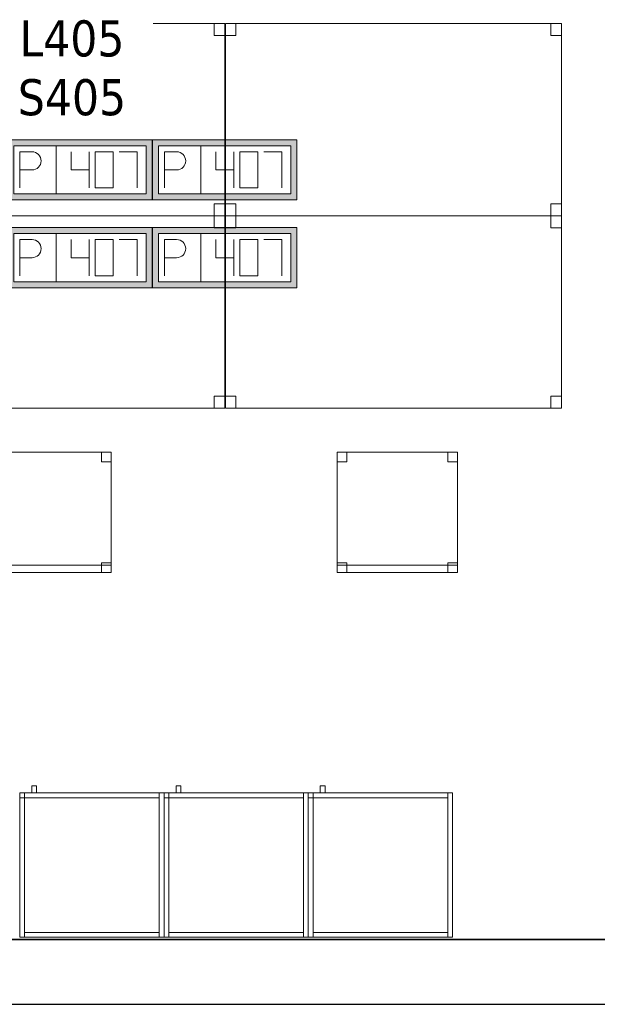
# Model space of a CAD drawing. Header units: metres. Extents: x 397.7 to 427.5, y 12.7 to 28.4.
# Tile 108 of 121: x 418.3 to 420.7, y 12.8 to 16.9. Entities that reach past the tile are written whole.
import ezdxf

# ---------------------------------------------------------------- set-up
doc = ezdxf.new("R2010")
doc.units = ezdxf.units.M
doc.layers.add('01_SUELOS', color=7, linetype='Continuous', lineweight=25, true_color=0x007f00)
for name, color, linetype, lineweight in [('02_MOBILIARIO', 7, 'Continuous', 18), ('A-DETL-____-MBND', 7, 'Continuous', 18), ('A-WALL-____-MCUT', 7, 'Continuous', 25), ('A-WALL-____-OTLN', 7, 'Continuous', 25), ('E-ELEC-FIXT-IDEN', 7, 'Continuous', 30), ('Mobiliario', 7, 'Continuous', 18)]:
    doc.layers.add(name, color=color, linetype=linetype, lineweight=lineweight)
doc.styles.add('Tahoma_3', font='tahoma.ttf', dxfattribs={"height": 0.15})

# ---------------------------------------------------------------- blocks, each defined once
blk = doc.blocks.new('Family - Armai 60x60x60_P4-153705-07_ELEC_P4')
at = {"layer": 'A-DETL-____-MBND', "color": 253, "true_color": 0xaaaaaa}
for p, q in [((0.05, 0.6), (0.05, 0.63)), ((0.05, 0.63), (0.07, 0.63)), ((0.05, 0.6), (0.05, 0.63)), ((0.07, 0.63), (0.05, 0.63)), ((0.07, 0.63), (0.07, 0.6)), ((0.07, 0.6), (0.07, 0.63)), ((0, 0.6), (0.02, 0.6)), ((0.02, 0.6), (0, 0.6)), ((0, 0), (0, 0.6)), ((0, 0.6), (0, 0)), ((0, 0.6), (0.6, 0.6)), ((0.6, 0.6), (0, 0.6)), ((0, 0), (0, 0.6)), ((0, 0.6), (0, 0)), ((0, 0.6), (0.6, 0.6)), ((0.6, 0.6), (0, 0.6)), ((0, 0), (0, 0.6)), ((0, 0.6), (0, 0)), ((0, 0.58), (0, 0.6)), ((0, 0.6), (0, 0.58)), ((0, 0.6), (0.02, 0.6)), ((0.02, 0.6), (0, 0.6)), ((0.02, 0.58), (0, 0.58)), ((0, 0.58), (0.02, 0.58)), ((0.02, 0.6), (0.02, 0)), ((0.02, 0), (0.02, 0.6)), ((0.02, 0.58), (0.02, 0.6)), ((0.02, 0.6), (0.58, 0.6)), ((0.02, 0.58), (0.02, 0.6)), ((0.58, 0.6), (0.02, 0.6)), ((0.02, 0.6), (0.02, 0.58)), ((0.02, 0.6), (0.02, 0.58)), ((0.58, 0.58), (0.02, 0.58)), ((0.02, 0.58), (0.58, 0.58)), ((0.07, 0.6), (0.05, 0.6)), ((0.05, 0.6), (0.07, 0.6)), ((0.58, 0.6), (0.6, 0.6)), ((0.6, 0.6), (0.58, 0.6)), ((0.58, 0), (0.58, 0.6)), ((0.58, 0.6), (0.58, 0)), ((0.58, 0.6), (0.58, 0.58)), ((0.58, 0.58), (0.58, 0.6)), ((0.6, 0.6), (0.6, 0)), ((0.6, 0), (0.6, 0.6)), ((0.6, 0.6), (0.6, 0)), ((0.6, 0), (0.6, 0.6)), ((0.6, 0.6), (0.6, 0)), ((0.6, 0), (0.6, 0.6)), ((0.02, 0), (0, 0)), ((0.02, 0), (0, 0)), ((0.6, 0), (0, 0)), ((0, 0), (0.6, 0)), ((0.6, 0), (0, 0)), ((0, 0), (0.6, 0)), ((0.02, 0), (0.02, 0.02)), ((0.02, 0.02), (0.58, 0.02)), ((0.02, 0), (0.02, 0.02)), ((0.58, 0.02), (0.02, 0.02)), ((0.58, 0), (0.02, 0)), ((0.02, 0), (0.58, 0)), ((0.58, 0.02), (0.58, 0)), ((0.58, 0), (0.58, 0.02)), ((0.6, 0), (0.58, 0)), ((0.6, 0), (0.58, 0))]:
    blk.add_line(p, q, dxfattribs=at)
blk = doc.blocks.new('Family - Armai 60x60x60_P4-153755-07_ELEC_P4')
at = {"layer": '02_MOBILIARIO', "color": 253, "true_color": 0xaaaaaa}
for p, q in [((0.02, 0.6), (0, 0.6)), ((0, 0), (0, 0.6)), ((0, 0.6), (0.6, 0.6)), ((0.6, 0.6), (0, 0.6)), ((0, 0), (0, 0.6)), ((0, 0.6), (0, 0)), ((0, 0.6), (0, 0.58)), ((0, 0.6), (0.02, 0.6)), ((0.02, 0.58), (0, 0.58)), ((0.02, 0.6), (0.02, 0)), ((0.02, 0.58), (0.02, 0.6)), ((0.02, 0.6), (0.58, 0.6)), ((0.02, 0.6), (0.02, 0.58)), ((0.58, 0.58), (0.02, 0.58)), ((0.6, 0.6), (0.58, 0.6)), ((0.58, 0), (0.58, 0.6)), ((0.58, 0.58), (0.58, 0.6)), ((0.6, 0.6), (0.6, 0)), ((0.6, 0.6), (0.6, 0)), ((0.6, 0), (0.6, 0.6)), ((0.02, 0), (0, 0)), ((0.6, 0), (0, 0)), ((0, 0), (0.6, 0)), ((0.02, 0), (0.02, 0.02)), ((0.02, 0.02), (0.58, 0.02)), ((0.58, 0), (0.02, 0)), ((0.58, 0), (0.58, 0.02)), ((0.6, 0), (0.58, 0))]:
    blk.add_line(p, q, dxfattribs=at)
at = {"layer": 'Mobiliario', "color": 253, "true_color": 0xaaaaaa}
for p, q in [((0.02, 0.6), (0, 0.6)), ((0, 0.6), (0, 0)), ((0, 0.6), (0, 0.58)), ((0.02, 0.6), (0, 0.6)), ((0, 0.58), (0.02, 0.58)), ((0.02, 0), (0.02, 0.6)), ((0.58, 0.6), (0.02, 0.6)), ((0.02, 0.6), (0.02, 0.58)), ((0.02, 0.58), (0.02, 0.6)), ((0.02, 0.58), (0.58, 0.58)), ((0.6, 0.6), (0.58, 0.6)), ((0.58, 0.6), (0.58, 0)), ((0.58, 0.58), (0.58, 0.6)), ((0.6, 0), (0.6, 0.6)), ((0, 0), (0.02, 0)), ((0.58, 0.02), (0.02, 0.02)), ((0.02, 0.02), (0.02, 0)), ((0.02, 0), (0.58, 0)), ((0.58, 0), (0.58, 0.02)), ((0.58, 0), (0.6, 0))]:
    blk.add_line(p, q, dxfattribs=at)
blk = doc.blocks.new('Family - Armai 60x60x60_P4-153757-07_ELEC_P4')
at = {"layer": 'A-DETL-____-MBND', "color": 253, "true_color": 0xaaaaaa}
for p, q in [((0.05, 0.6), (0.05, 0.63)), ((0.05, 0.63), (0.07, 0.63)), ((0.05, 0.6), (0.05, 0.63)), ((0.07, 0.63), (0.05, 0.63)), ((0.07, 0.63), (0.07, 0.6)), ((0.07, 0.6), (0.07, 0.63)), ((0, 0.6), (0.6, 0.6)), ((0.6, 0.6), (0, 0.6)), ((0, 0), (0, 0.6)), ((0, 0.6), (0, 0)), ((0, 0.58), (0, 0.6)), ((0, 0.6), (0, 0.58)), ((0, 0.6), (0.02, 0.6)), ((0.02, 0.6), (0, 0.6)), ((0, 0.6), (0.6, 0.6)), ((0.6, 0.6), (0, 0.6)), ((0, 0), (0, 0.6)), ((0, 0.6), (0, 0)), ((0, 0.6), (0.02, 0.6)), ((0.02, 0.6), (0, 0.6)), ((0, 0), (0, 0.6)), ((0, 0.6), (0, 0)), ((0.02, 0.58), (0, 0.58)), ((0, 0.58), (0.02, 0.58)), ((0.02, 0.58), (0.02, 0.6)), ((0.02, 0.6), (0.58, 0.6)), ((0.02, 0.58), (0.02, 0.6)), ((0.58, 0.6), (0.02, 0.6)), ((0.02, 0.6), (0.02, 0.58)), ((0.02, 0.6), (0.02, 0.58)), ((0.02, 0.6), (0.02, 0)), ((0.02, 0), (0.02, 0.6)), ((0.58, 0.58), (0.02, 0.58)), ((0.02, 0.58), (0.58, 0.58)), ((0.07, 0.6), (0.05, 0.6)), ((0.05, 0.6), (0.07, 0.6)), ((0.58, 0.6), (0.6, 0.6)), ((0.6, 0.6), (0.58, 0.6)), ((0.58, 0), (0.58, 0.6)), ((0.58, 0.6), (0.58, 0)), ((0.58, 0.6), (0.58, 0.58)), ((0.58, 0.58), (0.58, 0.6)), ((0.6, 0.6), (0.6, 0)), ((0.6, 0), (0.6, 0.6)), ((0.6, 0.6), (0.6, 0)), ((0.6, 0), (0.6, 0.6)), ((0.6, 0.6), (0.6, 0)), ((0.6, 0), (0.6, 0.6)), ((0.6, 0), (0, 0)), ((0, 0), (0.6, 0)), ((0.6, 0), (0, 0)), ((0, 0), (0.6, 0)), ((0.02, 0), (0, 0)), ((0.02, 0), (0, 0)), ((0.02, 0), (0.02, 0.02)), ((0.02, 0.02), (0.58, 0.02)), ((0.02, 0), (0.02, 0.02)), ((0.58, 0.02), (0.02, 0.02)), ((0.58, 0), (0.02, 0)), ((0.02, 0), (0.58, 0)), ((0.58, 0.02), (0.58, 0)), ((0.58, 0), (0.58, 0.02)), ((0.6, 0), (0.58, 0)), ((0.6, 0), (0.58, 0))]:
    blk.add_line(p, q, dxfattribs=at)
blk = doc.blocks.new('Family - Taula 140X80_P4-153824-07_ELEC_P4')
at = {"layer": 'A-DETL-____-MBND', "color": 253, "true_color": 0xaaaaaa}
for p, q in [((0, 0.8001), (1.3973, 0.8001)), ((0, 0), (0, 0.8001)), ((1.3973, 0.8001), (0, 0.8001)), ((0, 0.8001), (0, 0)), ((0, 0.8001), (0.0437, 0.8001)), ((0, 0.7501), (0, 0.8001)), ((0.0437, 0.8001), (0, 0.8001)), ((0, 0.8001), (0, 0.7501)), ((0.0437, 0.8001), (0.0437, 0.7501)), ((0.0437, 0.7501), (0.0437, 0.8001)), ((1.3536, 0.8001), (1.3973, 0.8001)), ((1.3536, 0.7501), (1.3536, 0.8001)), ((1.3973, 0.8001), (1.3536, 0.8001)), ((1.3536, 0.8001), (1.3536, 0.7501)), ((1.3973, 0.8001), (1.3973, 0.7501)), ((1.3973, 0.7501), (1.3973, 0.8001)), ((1.3973, 0.8001), (1.3973, 0)), ((1.3973, 0), (1.3973, 0.8001)), ((0.0437, 0.7501), (0, 0.7501)), ((0, 0.7501), (0.0437, 0.7501)), ((1.3973, 0.7501), (1.3536, 0.7501)), ((1.3536, 0.7501), (1.3973, 0.7501)), ((0, 0.05), (0.0437, 0.05)), ((0, 0), (0, 0.05)), ((0.0437, 0.05), (0, 0.05)), ((0, 0.05), (0, 0)), ((0.0437, 0.05), (0.0437, 0)), ((0.0437, 0), (0.0437, 0.05)), ((1.3536, 0.05), (1.3973, 0.05)), ((1.3536, 0), (1.3536, 0.05)), ((1.3973, 0.05), (1.3536, 0.05)), ((1.3536, 0.05), (1.3536, 0)), ((1.3973, 0.05), (1.3973, 0)), ((1.3973, 0), (1.3973, 0.05)), ((0.0437, 0), (0, 0)), ((0, 0), (0.0437, 0)), ((0, 0), (1.3973, 0)), ((1.3973, 0), (1.3536, 0)), ((1.3536, 0), (1.3973, 0)), ((1.3973, 0), (0, 0))]:
    blk.add_line(p, q, dxfattribs=at)
blk = doc.blocks.new('Family - Taula 140X80_P4-153907-07_ELEC_P4')
at = {"layer": 'A-DETL-____-MBND', "color": 253, "true_color": 0xaaaaaa}
for p, q in [((0, 0), (0, 0.8001)), ((0, 0.8001), (1.3973, 0.8001)), ((1.3973, 0.8001), (0, 0.8001)), ((0, 0.8001), (0, 0)), ((0, 0.7501), (0, 0.8001)), ((0, 0.8001), (0.0437, 0.8001)), ((0.0437, 0.8001), (0, 0.8001)), ((0, 0.8001), (0, 0.7501)), ((0.0437, 0.8001), (0.0437, 0.7501)), ((0.0437, 0.7501), (0.0437, 0.8001)), ((1.3536, 0.7501), (1.3536, 0.8001)), ((1.3536, 0.8001), (1.3973, 0.8001)), ((1.3973, 0.8001), (1.3536, 0.8001)), ((1.3536, 0.8001), (1.3536, 0.7501)), ((1.3973, 0.8001), (1.3973, 0)), ((1.3973, 0), (1.3973, 0.8001)), ((1.3973, 0.8001), (1.3973, 0.7501)), ((1.3973, 0.7501), (1.3973, 0.8001)), ((0.0437, 0.7501), (0, 0.7501)), ((0, 0.7501), (0.0437, 0.7501)), ((1.3973, 0.7501), (1.3536, 0.7501)), ((1.3536, 0.7501), (1.3973, 0.7501)), ((0, 0), (0, 0.05)), ((0, 0.05), (0.0437, 0.05)), ((0.0437, 0.05), (0, 0.05)), ((0, 0.05), (0, 0)), ((0.0437, 0.05), (0.0437, 0)), ((0.0437, 0), (0.0437, 0.05)), ((1.3536, 0), (1.3536, 0.05)), ((1.3536, 0.05), (1.3973, 0.05)), ((1.3973, 0.05), (1.3536, 0.05)), ((1.3536, 0.05), (1.3536, 0)), ((1.3973, 0.05), (1.3973, 0)), ((1.3973, 0), (1.3973, 0.05)), ((0.0437, 0), (0, 0)), ((0, 0), (0.0437, 0)), ((1.3973, 0), (0, 0)), ((0, 0), (1.3973, 0)), ((1.3973, 0), (1.3536, 0)), ((1.3536, 0), (1.3973, 0))]:
    blk.add_line(p, q, dxfattribs=at)
blk = doc.blocks.new('Family - Armai 60x60x60_P4-153929-07_ELEC_P4')
at = {"layer": '02_MOBILIARIO', "color": 253, "true_color": 0xaaaaaa}
for p, q in [((0.02, 0.6), (0, 0.6)), ((0, 0), (0, 0.6)), ((0, 0.6), (0, 0.58)), ((0, 0.6), (0.02, 0.6)), ((0, 0.6), (0.6, 0.6)), ((0.6, 0.6), (0, 0.6)), ((0, 0), (0, 0.6)), ((0, 0.6), (0, 0)), ((0.02, 0.58), (0, 0.58)), ((0.02, 0.58), (0.02, 0.6)), ((0.02, 0.6), (0.58, 0.6)), ((0.02, 0.6), (0.02, 0)), ((0.02, 0.6), (0.02, 0.58)), ((0.58, 0.58), (0.02, 0.58)), ((0.58, 0.58), (0.58, 0.6)), ((0.6, 0.6), (0.58, 0.6)), ((0.58, 0), (0.58, 0.6)), ((0.6, 0.6), (0.6, 0)), ((0.6, 0.6), (0.6, 0)), ((0.6, 0), (0.6, 0.6)), ((0.02, 0), (0, 0)), ((0.6, 0), (0, 0)), ((0, 0), (0.6, 0)), ((0.02, 0), (0.02, 0.02)), ((0.02, 0.02), (0.58, 0.02)), ((0.58, 0), (0.02, 0)), ((0.58, 0), (0.58, 0.02)), ((0.6, 0), (0.58, 0))]:
    blk.add_line(p, q, dxfattribs=at)
at = {"layer": 'Mobiliario', "color": 253, "true_color": 0xaaaaaa}
for p, q in [((0.02, 0.6), (0, 0.6)), ((0, 0.6), (0, 0)), ((0, 0.6), (0, 0.58)), ((0.02, 0.6), (0, 0.6)), ((0, 0.58), (0.02, 0.58)), ((0.58, 0.6), (0.02, 0.6)), ((0.02, 0.6), (0.02, 0.58)), ((0.02, 0), (0.02, 0.6)), ((0.02, 0.58), (0.02, 0.6)), ((0.02, 0.58), (0.58, 0.58)), ((0.58, 0.58), (0.58, 0.6)), ((0.6, 0.6), (0.58, 0.6)), ((0.58, 0.6), (0.58, 0)), ((0.6, 0), (0.6, 0.6)), ((0, 0), (0.02, 0)), ((0.58, 0.02), (0.02, 0.02)), ((0.02, 0.02), (0.02, 0)), ((0.02, 0), (0.58, 0)), ((0.58, 0), (0.58, 0.02)), ((0.58, 0), (0.6, 0))]:
    blk.add_line(p, q, dxfattribs=at)
blk = doc.blocks.new('Family - Armai 60x60x60_P4-153986-07_ELEC_P4')
at = {"layer": 'A-DETL-____-MBND', "color": 253, "true_color": 0xaaaaaa}
for p, q in [((0.05, 0.6), (0.05, 0.63)), ((0.05, 0.63), (0.07, 0.63)), ((0.05, 0.6), (0.05, 0.63)), ((0.07, 0.63), (0.05, 0.63)), ((0.07, 0.63), (0.07, 0.6)), ((0.07, 0.6), (0.07, 0.63)), ((0, 0.6), (0.02, 0.6)), ((0.02, 0.6), (0, 0.6)), ((0, 0), (0, 0.6)), ((0, 0.6), (0, 0)), ((0, 0.6), (0.6, 0.6)), ((0.6, 0.6), (0, 0.6)), ((0, 0), (0, 0.6)), ((0, 0.6), (0, 0)), ((0, 0.58), (0, 0.6)), ((0, 0.6), (0, 0.58)), ((0, 0.6), (0.02, 0.6)), ((0.02, 0.6), (0, 0.6)), ((0, 0.6), (0.6, 0.6)), ((0.6, 0.6), (0, 0.6)), ((0, 0), (0, 0.6)), ((0, 0.6), (0, 0)), ((0.02, 0.58), (0, 0.58)), ((0, 0.58), (0.02, 0.58)), ((0.02, 0.6), (0.02, 0)), ((0.02, 0), (0.02, 0.6)), ((0.02, 0.6), (0.02, 0.58)), ((0.02, 0.6), (0.02, 0.58)), ((0.02, 0.58), (0.02, 0.6)), ((0.02, 0.6), (0.58, 0.6)), ((0.02, 0.58), (0.02, 0.6)), ((0.58, 0.6), (0.02, 0.6)), ((0.58, 0.58), (0.02, 0.58)), ((0.02, 0.58), (0.58, 0.58)), ((0.07, 0.6), (0.05, 0.6)), ((0.05, 0.6), (0.07, 0.6)), ((0.58, 0.6), (0.58, 0.58)), ((0.58, 0.58), (0.58, 0.6)), ((0.58, 0.6), (0.6, 0.6)), ((0.6, 0.6), (0.58, 0.6)), ((0.58, 0), (0.58, 0.6)), ((0.58, 0.6), (0.58, 0)), ((0.6, 0.6), (0.6, 0)), ((0.6, 0), (0.6, 0.6)), ((0.6, 0.6), (0.6, 0)), ((0.6, 0), (0.6, 0.6)), ((0.6, 0.6), (0.6, 0)), ((0.6, 0), (0.6, 0.6)), ((0.02, 0), (0, 0)), ((0.02, 0), (0, 0)), ((0.6, 0), (0, 0)), ((0, 0), (0.6, 0)), ((0.6, 0), (0, 0)), ((0, 0), (0.6, 0)), ((0.02, 0), (0.02, 0.02)), ((0.02, 0.02), (0.58, 0.02)), ((0.02, 0), (0.02, 0.02)), ((0.58, 0.02), (0.02, 0.02)), ((0.58, 0), (0.02, 0)), ((0.02, 0), (0.58, 0)), ((0.58, 0.02), (0.58, 0)), ((0.58, 0), (0.58, 0.02)), ((0.6, 0), (0.58, 0)), ((0.6, 0), (0.58, 0))]:
    blk.add_line(p, q, dxfattribs=at)
blk = doc.blocks.new('Family - Armai 60x60x60_P4-154000-07_ELEC_P4')
at = {"layer": 'A-DETL-____-MBND', "color": 253, "true_color": 0xaaaaaa}
for p, q in [((0.05, 0.6), (0.05, 0.63)), ((0.05, 0.63), (0.07, 0.63)), ((0.05, 0.6), (0.05, 0.63)), ((0.07, 0.63), (0.05, 0.63)), ((0.07, 0.63), (0.07, 0.6)), ((0.07, 0.6), (0.07, 0.63)), ((0, 0.6), (0.02, 0.6)), ((0.02, 0.6), (0, 0.6)), ((0, 0), (0, 0.6)), ((0, 0.6), (0, 0)), ((0, 0.58), (0, 0.6)), ((0, 0.6), (0, 0.58)), ((0, 0.6), (0.02, 0.6)), ((0.02, 0.6), (0, 0.6)), ((0, 0.6), (0.6, 0.6)), ((0.6, 0.6), (0, 0.6)), ((0, 0), (0, 0.6)), ((0, 0.6), (0, 0)), ((0, 0.6), (0.6, 0.6)), ((0.6, 0.6), (0, 0.6)), ((0, 0), (0, 0.6)), ((0, 0.6), (0, 0)), ((0.02, 0.58), (0, 0.58)), ((0, 0.58), (0.02, 0.58)), ((0.02, 0.6), (0.02, 0)), ((0.02, 0), (0.02, 0.6)), ((0.02, 0.6), (0.02, 0.58)), ((0.02, 0.6), (0.02, 0.58)), ((0.02, 0.58), (0.02, 0.6)), ((0.02, 0.6), (0.58, 0.6)), ((0.02, 0.58), (0.02, 0.6)), ((0.58, 0.6), (0.02, 0.6)), ((0.58, 0.58), (0.02, 0.58)), ((0.02, 0.58), (0.58, 0.58)), ((0.07, 0.6), (0.05, 0.6)), ((0.05, 0.6), (0.07, 0.6)), ((0.58, 0.6), (0.6, 0.6)), ((0.6, 0.6), (0.58, 0.6)), ((0.58, 0), (0.58, 0.6)), ((0.58, 0.6), (0.58, 0)), ((0.58, 0.6), (0.58, 0.58)), ((0.58, 0.58), (0.58, 0.6)), ((0.6, 0.6), (0.6, 0)), ((0.6, 0), (0.6, 0.6)), ((0.6, 0.6), (0.6, 0)), ((0.6, 0), (0.6, 0.6)), ((0.6, 0.6), (0.6, 0)), ((0.6, 0), (0.6, 0.6)), ((0.02, 0), (0, 0)), ((0.02, 0), (0, 0)), ((0.6, 0), (0, 0)), ((0, 0), (0.6, 0)), ((0.6, 0), (0, 0)), ((0, 0), (0.6, 0)), ((0.02, 0), (0.02, 0.02)), ((0.02, 0.02), (0.58, 0.02)), ((0.02, 0), (0.02, 0.02)), ((0.58, 0.02), (0.02, 0.02)), ((0.58, 0), (0.02, 0)), ((0.02, 0), (0.58, 0)), ((0.58, 0.02), (0.58, 0)), ((0.58, 0), (0.58, 0.02)), ((0.6, 0), (0.58, 0)), ((0.6, 0), (0.58, 0))]:
    blk.add_line(p, q, dxfattribs=at)
blk = doc.blocks.new('Family - Armai 60x60x60_P4-154108-07_ELEC_P4')
at = {"layer": 'A-DETL-____-MBND', "color": 253, "true_color": 0xaaaaaa}
for p, q in [((0.05, 0.6), (0.05, 0.63)), ((0.05, 0.63), (0.07, 0.63)), ((0.05, 0.6), (0.05, 0.63)), ((0.07, 0.63), (0.05, 0.63)), ((0.07, 0.63), (0.07, 0.6)), ((0.07, 0.6), (0.07, 0.63)), ((0, 0.6), (0.6, 0.6)), ((0.6, 0.6), (0, 0.6)), ((0, 0), (0, 0.6)), ((0, 0.6), (0, 0)), ((0, 0.58), (0, 0.6)), ((0, 0.6), (0, 0.58)), ((0, 0.6), (0.02, 0.6)), ((0.02, 0.6), (0, 0.6)), ((0, 0.6), (0.6, 0.6)), ((0.6, 0.6), (0, 0.6)), ((0, 0), (0, 0.6)), ((0, 0.6), (0, 0)), ((0, 0.6), (0.02, 0.6)), ((0.02, 0.6), (0, 0.6)), ((0, 0), (0, 0.6)), ((0, 0.6), (0, 0)), ((0.02, 0.58), (0, 0.58)), ((0, 0.58), (0.02, 0.58)), ((0.02, 0.58), (0.02, 0.6)), ((0.02, 0.6), (0.58, 0.6)), ((0.02, 0.58), (0.02, 0.6)), ((0.58, 0.6), (0.02, 0.6)), ((0.02, 0.6), (0.02, 0.58)), ((0.02, 0.6), (0.02, 0.58)), ((0.02, 0.6), (0.02, 0)), ((0.02, 0), (0.02, 0.6)), ((0.58, 0.58), (0.02, 0.58)), ((0.02, 0.58), (0.58, 0.58)), ((0.07, 0.6), (0.05, 0.6)), ((0.05, 0.6), (0.07, 0.6)), ((0.58, 0.6), (0.58, 0.58)), ((0.58, 0.58), (0.58, 0.6)), ((0.58, 0.6), (0.6, 0.6)), ((0.6, 0.6), (0.58, 0.6)), ((0.58, 0), (0.58, 0.6)), ((0.58, 0.6), (0.58, 0)), ((0.6, 0.6), (0.6, 0)), ((0.6, 0), (0.6, 0.6)), ((0.6, 0.6), (0.6, 0)), ((0.6, 0), (0.6, 0.6)), ((0.6, 0.6), (0.6, 0)), ((0.6, 0), (0.6, 0.6)), ((0.6, 0), (0, 0)), ((0, 0), (0.6, 0)), ((0.6, 0), (0, 0)), ((0, 0), (0.6, 0)), ((0.02, 0), (0, 0)), ((0.02, 0), (0, 0)), ((0.02, 0), (0.02, 0.02)), ((0.02, 0.02), (0.58, 0.02)), ((0.02, 0), (0.02, 0.02)), ((0.58, 0.02), (0.02, 0.02)), ((0.58, 0), (0.02, 0)), ((0.02, 0), (0.58, 0)), ((0.58, 0.02), (0.58, 0)), ((0.58, 0), (0.58, 0.02)), ((0.6, 0), (0.58, 0)), ((0.6, 0), (0.58, 0))]:
    blk.add_line(p, q, dxfattribs=at)
blk = doc.blocks.new('Family - Mur P4-154190-07_ELEC_P4')
at = {"layer": 'A-WALL-____-MCUT', "color": 253, "true_color": 0xaaaaaa}
for p, q in [((25.4717, 0.27), (0.0535, 0.27)), ((0, 0), (25.4157, 0))]:
    blk.add_line(p, q, dxfattribs=at)
at = {"layer": 'A-WALL-____-OTLN', "color": 253, "true_color": 0xaaaaaa}
for p, q in [((25.4717, 0.27), (0.0535, 0.27)), ((0, 0), (25.4157, 0))]:
    blk.add_line(p, q, dxfattribs=at)
at = {"layer": 'A-WALL-____-OTLN', "color": 253, "lineweight": 18, "true_color": 0xaaaaaa}
blk.add_line((0, 0), (25.4157, 0), dxfattribs=at)
blk = doc.blocks.new('Family - Armai 60x60x60_P4-154207-07_ELEC_P4')
at = {"layer": 'A-DETL-____-MBND', "color": 253, "true_color": 0xaaaaaa}
for p, q in [((0.05, 0.6), (0.05, 0.63)), ((0.05, 0.63), (0.07, 0.63)), ((0.05, 0.6), (0.05, 0.63)), ((0.07, 0.63), (0.05, 0.63)), ((0.07, 0.63), (0.07, 0.6)), ((0.07, 0.6), (0.07, 0.63)), ((0, 0.6), (0.6, 0.6)), ((0.6, 0.6), (0, 0.6)), ((0, 0), (0, 0.6)), ((0, 0.6), (0, 0)), ((0, 0.6), (0.02, 0.6)), ((0.02, 0.6), (0, 0.6)), ((0, 0), (0, 0.6)), ((0, 0.6), (0, 0)), ((0, 0.6), (0.6, 0.6)), ((0.6, 0.6), (0, 0.6)), ((0, 0), (0, 0.6)), ((0, 0.6), (0, 0)), ((0, 0.58), (0, 0.6)), ((0, 0.6), (0, 0.58)), ((0, 0.6), (0.02, 0.6)), ((0.02, 0.6), (0, 0.6)), ((0.02, 0.58), (0, 0.58)), ((0, 0.58), (0.02, 0.58)), ((0.02, 0.6), (0.02, 0)), ((0.02, 0), (0.02, 0.6)), ((0.02, 0.58), (0.02, 0.6)), ((0.02, 0.6), (0.58, 0.6)), ((0.02, 0.58), (0.02, 0.6)), ((0.58, 0.6), (0.02, 0.6)), ((0.02, 0.6), (0.02, 0.58)), ((0.02, 0.6), (0.02, 0.58)), ((0.58, 0.58), (0.02, 0.58)), ((0.02, 0.58), (0.58, 0.58)), ((0.07, 0.6), (0.05, 0.6)), ((0.05, 0.6), (0.07, 0.6)), ((0.58, 0.6), (0.58, 0.58)), ((0.58, 0.58), (0.58, 0.6)), ((0.58, 0.6), (0.6, 0.6)), ((0.6, 0.6), (0.58, 0.6)), ((0.58, 0), (0.58, 0.6)), ((0.58, 0.6), (0.58, 0)), ((0.6, 0.6), (0.6, 0)), ((0.6, 0), (0.6, 0.6)), ((0.6, 0.6), (0.6, 0)), ((0.6, 0), (0.6, 0.6)), ((0.6, 0.6), (0.6, 0)), ((0.6, 0), (0.6, 0.6)), ((0.6, 0), (0, 0)), ((0, 0), (0.6, 0)), ((0.02, 0), (0, 0)), ((0.02, 0), (0, 0)), ((0.6, 0), (0, 0)), ((0, 0), (0.6, 0)), ((0.02, 0), (0.02, 0.02)), ((0.02, 0.02), (0.58, 0.02)), ((0.02, 0), (0.02, 0.02)), ((0.58, 0.02), (0.02, 0.02)), ((0.58, 0), (0.02, 0)), ((0.02, 0), (0.58, 0)), ((0.58, 0.02), (0.58, 0)), ((0.58, 0), (0.58, 0.02)), ((0.6, 0), (0.58, 0)), ((0.6, 0), (0.58, 0))]:
    blk.add_line(p, q, dxfattribs=at)
blk = doc.blocks.new('Family - Cadira d_Oficina_P4-154272-07_ELEC_P4')
at = {"layer": 'A-DETL-____-MBND', "color": 253, "true_color": 0xaaaaaa}
for p, q in [((0, 0.5), (0.5, 0.5)), ((0, 0), (0, 0.5)), ((0.5, 0.5), (0, 0.5)), ((0, 0.5), (0, 0)), ((0, 0.46), (0, 0.5)), ((0, 0.5), (0.04, 0.5)), ((0.04, 0.5), (0, 0.5)), ((0, 0.5), (0, 0.46)), ((0.04, 0.5), (0.04, 0.46)), ((0.04, 0.46), (0.04, 0.5)), ((0.46, 0.46), (0.46, 0.5)), ((0.46, 0.5), (0.5, 0.5)), ((0.5, 0.5), (0.46, 0.5)), ((0.46, 0.5), (0.46, 0.46)), ((0.5, 0.5), (0.5, 0)), ((0.5, 0), (0.5, 0.5)), ((0.5, 0.5), (0.5, 0.46)), ((0.5, 0.46), (0.5, 0.5)), ((0.04, 0.46), (0, 0.46)), ((0, 0.46), (0.04, 0.46)), ((0.5, 0.46), (0.46, 0.46)), ((0.46, 0.46), (0.5, 0.46)), ((0, 0), (0, 0.04)), ((0, 0.04), (0.04, 0.04)), ((0.04, 0.04), (0, 0.04)), ((0, 0.04), (0, 0)), ((0, 0), (0, 0.03)), ((0, 0.03), (0.5, 0.03)), ((0.5, 0.03), (0, 0.03)), ((0, 0.03), (0, 0)), ((0, 0), (0.5, 0)), ((0.04, 0), (0, 0)), ((0, 0), (0.04, 0)), ((0.5, 0), (0, 0)), ((0.04, 0.04), (0.04, 0)), ((0.04, 0), (0.04, 0.04)), ((0.46, 0), (0.46, 0.04)), ((0.46, 0.04), (0.5, 0.04)), ((0.5, 0.04), (0.46, 0.04)), ((0.46, 0.04), (0.46, 0)), ((0.5, 0), (0.46, 0)), ((0.5, 0.04), (0.5, 0)), ((0.5, 0), (0.5, 0.04)), ((0.5, 0.03), (0.5, 0)), ((0.5, 0), (0.5, 0.03)), ((0.5, 0), (0, 0)), ((0, 0), (0.5, 0)), ((0.46, 0), (0.5, 0))]:
    blk.add_line(p, q, dxfattribs=at)
blk = doc.blocks.new('Family - Taula 140X80_P4-154336-07_ELEC_P4')
at = {"layer": 'A-DETL-____-MBND', "color": 253, "true_color": 0xaaaaaa}
for p, q in [((0, 0.8001), (0.0437, 0.8001)), ((0, 0.7501), (0, 0.8001)), ((0.0437, 0.8001), (0, 0.8001)), ((0, 0.8001), (0, 0.7501)), ((0, 0.8001), (1.3973, 0.8001)), ((0, 0), (0, 0.8001)), ((1.3973, 0.8001), (0, 0.8001)), ((0, 0.8001), (0, 0)), ((0.0437, 0.8001), (0.0437, 0.7501)), ((0.0437, 0.7501), (0.0437, 0.8001)), ((1.3536, 0.8001), (1.3973, 0.8001)), ((1.3536, 0.7501), (1.3536, 0.8001)), ((1.3973, 0.8001), (1.3536, 0.8001)), ((1.3536, 0.8001), (1.3536, 0.7501)), ((1.3973, 0.8001), (1.3973, 0)), ((1.3973, 0), (1.3973, 0.8001)), ((1.3973, 0.8001), (1.3973, 0.7501)), ((1.3973, 0.7501), (1.3973, 0.8001)), ((0.0437, 0.7501), (0, 0.7501)), ((0, 0.7501), (0.0437, 0.7501)), ((1.3973, 0.7501), (1.3536, 0.7501)), ((1.3536, 0.7501), (1.3973, 0.7501)), ((0, 0.05), (0.0437, 0.05)), ((0, 0), (0, 0.05)), ((0.0437, 0.05), (0, 0.05)), ((0, 0.05), (0, 0)), ((0.0437, 0.05), (0.0437, 0)), ((0.0437, 0), (0.0437, 0.05)), ((1.3536, 0.05), (1.3973, 0.05)), ((1.3536, 0), (1.3536, 0.05)), ((1.3973, 0.05), (1.3536, 0.05)), ((1.3536, 0.05), (1.3536, 0)), ((1.3973, 0.05), (1.3973, 0)), ((1.3973, 0), (1.3973, 0.05)), ((0.0437, 0), (0, 0)), ((0, 0), (0.0437, 0)), ((0, 0), (1.3973, 0)), ((1.3973, 0), (1.3536, 0)), ((1.3536, 0), (1.3973, 0)), ((1.3973, 0), (0, 0))]:
    blk.add_line(p, q, dxfattribs=at)
blk = doc.blocks.new('Family - Cadira d_Oficina_P4-154389-07_ELEC_P4')
at = {"layer": 'A-DETL-____-MBND', "color": 253, "true_color": 0xaaaaaa}
for p, q in [((0, 0.46), (0, 0.5)), ((0, 0.5), (0.04, 0.5)), ((0.04, 0.5), (0, 0.5)), ((0, 0.5), (0, 0.46)), ((0, 0.5), (0.5, 0.5)), ((0, 0), (0, 0.5)), ((0.5, 0.5), (0, 0.5)), ((0, 0.5), (0, 0)), ((0.04, 0.5), (0.04, 0.46)), ((0.04, 0.46), (0.04, 0.5)), ((0.46, 0.46), (0.46, 0.5)), ((0.46, 0.5), (0.5, 0.5)), ((0.5, 0.5), (0.46, 0.5)), ((0.46, 0.5), (0.46, 0.46)), ((0.5, 0.5), (0.5, 0)), ((0.5, 0), (0.5, 0.5)), ((0.5, 0.5), (0.5, 0.46)), ((0.5, 0.46), (0.5, 0.5)), ((0.04, 0.46), (0, 0.46)), ((0, 0.46), (0.04, 0.46)), ((0.5, 0.46), (0.46, 0.46)), ((0.46, 0.46), (0.5, 0.46)), ((0, 0), (0, 0.04)), ((0, 0.04), (0.04, 0.04)), ((0.04, 0.04), (0, 0.04)), ((0, 0.04), (0, 0)), ((0, 0), (0, 0.03)), ((0, 0.03), (0.5, 0.03)), ((0.5, 0.03), (0, 0.03)), ((0, 0.03), (0, 0)), ((0.04, 0), (0, 0)), ((0, 0), (0.04, 0)), ((0.5, 0), (0, 0)), ((0, 0), (0.5, 0)), ((0.04, 0.04), (0.04, 0)), ((0.04, 0), (0.04, 0.04)), ((0.46, 0), (0.46, 0.04)), ((0.46, 0.04), (0.5, 0.04)), ((0.5, 0.04), (0.46, 0.04)), ((0.46, 0.04), (0.46, 0)), ((0.5, 0), (0.46, 0)), ((0.5, 0.04), (0.5, 0)), ((0.5, 0), (0.5, 0.04)), ((0.5, 0.03), (0.5, 0)), ((0.5, 0), (0.5, 0.03)), ((0, 0), (0.5, 0)), ((0.5, 0), (0, 0)), ((0.46, 0), (0.5, 0))]:
    blk.add_line(p, q, dxfattribs=at)
blk = doc.blocks.new('Family - Armai 60x60x60_P4-154412-07_ELEC_P4')
at = {"layer": '02_MOBILIARIO', "color": 253, "true_color": 0xaaaaaa}
for p, q in [((0, 0.6), (0.6, 0.6)), ((0.6, 0.6), (0, 0.6)), ((0, 0), (0, 0.6)), ((0, 0.6), (0, 0)), ((0, 0.6), (0, 0.58)), ((0, 0.6), (0.02, 0.6)), ((0.02, 0.6), (0, 0.6)), ((0, 0), (0, 0.6)), ((0.02, 0.58), (0, 0.58)), ((0.02, 0.58), (0.02, 0.6)), ((0.02, 0.6), (0.58, 0.6)), ((0.02, 0.6), (0.02, 0.58)), ((0.02, 0.6), (0.02, 0)), ((0.58, 0.58), (0.02, 0.58)), ((0.58, 0.58), (0.58, 0.6)), ((0.6, 0.6), (0.58, 0.6)), ((0.58, 0), (0.58, 0.6)), ((0.6, 0.6), (0.6, 0)), ((0.6, 0), (0.6, 0.6)), ((0.6, 0.6), (0.6, 0)), ((0.6, 0), (0, 0)), ((0, 0), (0.6, 0)), ((0.02, 0), (0, 0)), ((0.02, 0), (0.02, 0.02)), ((0.02, 0.02), (0.58, 0.02)), ((0.58, 0), (0.02, 0)), ((0.58, 0), (0.58, 0.02)), ((0.6, 0), (0.58, 0))]:
    blk.add_line(p, q, dxfattribs=at)
at = {"layer": 'Mobiliario', "color": 253, "true_color": 0xaaaaaa}
for p, q in [((0, 0.6), (0, 0.58)), ((0.02, 0.6), (0, 0.6)), ((0.02, 0.6), (0, 0.6)), ((0, 0.6), (0, 0)), ((0, 0.58), (0.02, 0.58)), ((0.58, 0.6), (0.02, 0.6)), ((0.02, 0.6), (0.02, 0.58)), ((0.02, 0.58), (0.02, 0.6)), ((0.02, 0), (0.02, 0.6)), ((0.02, 0.58), (0.58, 0.58)), ((0.58, 0.58), (0.58, 0.6)), ((0.6, 0.6), (0.58, 0.6)), ((0.58, 0.6), (0.58, 0)), ((0.6, 0), (0.6, 0.6)), ((0, 0), (0.02, 0)), ((0.58, 0.02), (0.02, 0.02)), ((0.02, 0.02), (0.02, 0)), ((0.02, 0), (0.58, 0)), ((0.58, 0), (0.58, 0.02)), ((0.58, 0), (0.6, 0))]:
    blk.add_line(p, q, dxfattribs=at)
blk = doc.blocks.new('Family - Taula 140X80_P4-154480-07_ELEC_P4')
at = {"layer": 'A-DETL-____-MBND', "color": 253, "true_color": 0xaaaaaa}
for p, q in [((0, 0.7501), (0, 0.8001)), ((0, 0.8001), (0.0437, 0.8001)), ((0.0437, 0.8001), (0, 0.8001)), ((0, 0.8001), (0, 0.7501)), ((0, 0), (0, 0.8001)), ((0, 0.8001), (1.3973, 0.8001)), ((1.3973, 0.8001), (0, 0.8001)), ((0, 0.8001), (0, 0)), ((0.0437, 0.8001), (0.0437, 0.7501)), ((0.0437, 0.7501), (0.0437, 0.8001)), ((1.3536, 0.7501), (1.3536, 0.8001)), ((1.3536, 0.8001), (1.3973, 0.8001)), ((1.3973, 0.8001), (1.3536, 0.8001)), ((1.3536, 0.8001), (1.3536, 0.7501)), ((1.3973, 0.8001), (1.3973, 0)), ((1.3973, 0), (1.3973, 0.8001)), ((1.3973, 0.8001), (1.3973, 0.7501)), ((1.3973, 0.7501), (1.3973, 0.8001)), ((0.0437, 0.7501), (0, 0.7501)), ((0, 0.7501), (0.0437, 0.7501)), ((1.3973, 0.7501), (1.3536, 0.7501)), ((1.3536, 0.7501), (1.3973, 0.7501)), ((0, 0), (0, 0.05)), ((0, 0.05), (0.0437, 0.05)), ((0.0437, 0.05), (0, 0.05)), ((0, 0.05), (0, 0)), ((0.0437, 0.05), (0.0437, 0)), ((0.0437, 0), (0.0437, 0.05)), ((1.3536, 0), (1.3536, 0.05)), ((1.3536, 0.05), (1.3973, 0.05)), ((1.3973, 0.05), (1.3536, 0.05)), ((1.3536, 0.05), (1.3536, 0)), ((1.3973, 0.05), (1.3973, 0)), ((1.3973, 0), (1.3973, 0.05)), ((1.3973, 0), (0, 0)), ((0, 0), (1.3973, 0)), ((0.0437, 0), (0, 0)), ((0, 0), (0.0437, 0)), ((1.3973, 0), (1.3536, 0)), ((1.3536, 0), (1.3973, 0))]:
    blk.add_line(p, q, dxfattribs=at)
blk = doc.blocks.new('Family - LONDR55-XX_ZZ-ARQ-CAA-M3D-Londres55-154484-07_ELEC_P4')
at = {"layer": '01_SUELOS', "color": 9, "true_color": 0xaad4aa}
for p, q in [((0, 0), (25.4182, 0)), ((25.4182, 0), (0, 0))]:
    blk.add_line(p, q, dxfattribs=at)
blk = doc.blocks.new('LONDR55-XX_ZZ-ARQ-CAA-M3D-Londres55_ifc-1-07_ELEC_P4')
at = {"layer": '01_SUELOS', "color": 253, "lineweight": 18, "true_color": 0xaaaaaa}
blk.add_blockref('Family - LONDR55-XX_ZZ-ARQ-CAA-M3D-Londres55-154484-07_ELEC_P4', (398.2952, 13.1106), dxfattribs=at)
at = {"layer": '02_MOBILIARIO', "color": 253, "lineweight": 18, "true_color": 0xaaaaaa}
for name, p in [('Family - Taula 140X80_P4-154336-07_ELEC_P4', (417.7705, 16.1195)), ('Family - Taula 140X80_P4-153824-07_ELEC_P4', (419.1705, 16.1195)), ('Family - Taula 140X80_P4-153907-07_ELEC_P4', (417.7705, 15.3195)), ('Family - Taula 140X80_P4-154480-07_ELEC_P4', (419.1705, 15.3195)), ('Family - Cadira d_Oficina_P4-154272-07_ELEC_P4', (418.1952, 14.6372)), ('Family - Cadira d_Oficina_P4-154389-07_ELEC_P4', (419.6352, 14.6372)), ('Family - Armai 60x60x60_P4-153757-07_ELEC_P4', (418.3153, 13.1195)), ('Family - Armai 60x60x60_P4-154207-07_ELEC_P4', (418.3153, 13.1195)), ('Family - Armai 60x60x60_P4-154412-07_ELEC_P4', (418.3153, 13.1195)), ('Family - Armai 60x60x60_P4-153705-07_ELEC_P4', (418.9153, 13.1195)), ('Family - Armai 60x60x60_P4-154108-07_ELEC_P4', (418.9153, 13.1195)), ('Family - Armai 60x60x60_P4-153755-07_ELEC_P4', (418.9153, 13.1195)), ('Family - Armai 60x60x60_P4-153986-07_ELEC_P4', (419.5153, 13.1195)), ('Family - Armai 60x60x60_P4-154000-07_ELEC_P4', (419.5153, 13.1195)), ('Family - Armai 60x60x60_P4-153929-07_ELEC_P4', (419.5153, 13.1195))]:
    blk.add_blockref(name, p, dxfattribs=at)
at = {"layer": 'A-WALL-____-OTLN', "color": 253, "lineweight": 18, "true_color": 0xaaaaaa}
blk.add_blockref('Family - Mur P4-154190-07_ELEC_P4', (398.2417, 12.8406), dxfattribs=at)
blk = doc.blocks.new('ZYR_05_02_05 PT 4COL Terra - 07 PT Terra _4SC-2SAI-2VD_-903864-07_ELEC_P4')
at = {"layer": 'A-DETL-____-MBND', "true_color": 0x3c0aff}
h = blk.add_hatch(color=180, dxfattribs=at)
h.paths.add_polyline_path([(-0.19, -0.125), (0.41, -0.125), (0.41, 0.125), (-0.19, 0.125)])
h.paths.add_polyline_path([(-0.165, -0.1), (-0.165, 0.1), (0.385, 0.1), (0.385, -0.1)])
at = {"layer": 'A-DETL-____-MBND', "color": 180, "true_color": 0x3c0aff}
for p, q in [((0.41, 0.125), (-0.19, 0.125)), ((-0.19, 0.125), (-0.19, -0.125)), ((-0.19, 0.125), (0.41, 0.125)), ((-0.19, 0.125), (-0.19, -0.125)), ((0.41, -0.125), (0.41, 0.125)), ((0.41, 0.125), (0.41, -0.125)), ((-0.165, -0.1), (-0.165, 0.1)), ((-0.165, 0.1), (0.385, 0.1)), ((-0.165, 0.1), (0.385, 0.1)), ((-0.165, -0.1), (-0.165, 0.1)), ((0.01, 0.1), (0.01, -0.1)), ((0.385, 0.1), (0.385, -0.1)), ((0.385, 0.1), (0.385, -0.1)), ((-0.14, 0.075), (-0.09, 0.0754)), ((-0.14, 0.075), (-0.14, -0.075)), ((0.0725, 0.075), (0.0725, 0)), ((0.1475, 0.075), (0.1475, -0.075)), ((0.2475, 0.075), (0.1725, 0.075)), ((0.1725, 0.075), (0.1725, -0.075)), ((0.2475, -0.075), (0.2475, 0.075)), ((0.2725, 0.075), (0.3475, 0.075)), ((0.3475, 0.075), (0.3475, -0.075)), ((-0.14, 0), (-0.09, 0)), ((0.0725, 0), (0.1475, 0)), ((0.1725, -0.075), (0.2475, -0.075)), ((0.385, -0.1), (-0.165, -0.1)), ((0.385, -0.1), (-0.165, -0.1)), ((-0.19, -0.125), (0.41, -0.125)), ((0.41, -0.125), (-0.19, -0.125))]:
    blk.add_line(p, q, dxfattribs=at)
blk.add_arc((-0.09, 0.0377), 0.0377, 270, 90, dxfattribs=at)
blk = doc.blocks.new('ZYR_05_02_05 PT 4COL Terra - 07 PT Terra _4SC-2SAI-2VD_-903865-07_ELEC_P4')
at = {"layer": 'A-DETL-____-MBND', "true_color": 0x3c0aff}
h = blk.add_hatch(color=180, dxfattribs=at)
h.paths.add_polyline_path([(0.1913, -0.125), (0.7913, -0.125), (0.7913, 0.125), (0.1913, 0.125)])
h.paths.add_polyline_path([(0.2163, -0.1), (0.2163, 0.1), (0.7663, 0.1), (0.7663, -0.1)])
at = {"layer": 'A-DETL-____-MBND', "color": 180, "true_color": 0x3c0aff}
for p, q in [((0.7913, 0.125), (0.1913, 0.125)), ((0.1913, 0.125), (0.1913, -0.125)), ((0.1913, 0.125), (0.7913, 0.125)), ((0.1913, 0.125), (0.1913, -0.125)), ((0.7913, -0.125), (0.7913, 0.125)), ((0.7913, 0.125), (0.7913, -0.125)), ((0.2163, -0.1), (0.2163, 0.1)), ((0.2163, 0.1), (0.7663, 0.1)), ((0.2163, 0.1), (0.7663, 0.1)), ((0.2163, -0.1), (0.2163, 0.1)), ((0.3913, 0.1), (0.3913, -0.1)), ((0.7663, 0.1), (0.7663, -0.1)), ((0.7663, 0.1), (0.7663, -0.1)), ((0.2413, 0.075), (0.2913, 0.0754)), ((0.2413, 0.075), (0.2413, -0.075)), ((0.4538, 0.075), (0.4538, 0)), ((0.5288, 0.075), (0.5288, -0.075)), ((0.6288, 0.075), (0.5538, 0.075)), ((0.5538, 0.075), (0.5538, -0.075)), ((0.6288, -0.075), (0.6288, 0.075)), ((0.6538, 0.075), (0.7288, 0.075)), ((0.7288, 0.075), (0.7288, -0.075)), ((0.2413, 0), (0.2913, 0)), ((0.4538, 0), (0.5288, 0)), ((0.5538, -0.075), (0.6288, -0.075)), ((0.7663, -0.1), (0.2163, -0.1)), ((0.7663, -0.1), (0.2163, -0.1)), ((0.1913, -0.125), (0.7913, -0.125)), ((0.7913, -0.125), (0.1913, -0.125))]:
    blk.add_line(p, q, dxfattribs=at)
blk.add_arc((0.2913, 0.0377), 0.0377, 270, 90, dxfattribs=at)

msp = doc.modelspace()

# ---------------------------------------------------------------- block references
at = {"lineweight": 5}
msp.add_blockref('LONDR55-XX_ZZ-ARQ-CAA-M3D-Londres55_ifc-1-07_ELEC_P4', (0, 0), dxfattribs=at)
at = {"layer": 'A-DETL-____-MBND', "color": 180, "true_color": 0x3c0aff}
for name, p in [('ZYR_05_02_05 PT 4COL Terra - 07 PT Terra _4SC-2SAI-2VD_-903864-07_ELEC_P4', (418.4565, 16.3109)), ('ZYR_05_02_05 PT 4COL Terra - 07 PT Terra _4SC-2SAI-2VD_-903865-07_ELEC_P4', (418.6765, 16.3109)), ('ZYR_05_02_05 PT 4COL Terra - 07 PT Terra _4SC-2SAI-2VD_-903864-07_ELEC_P4', (418.4565, 15.9459)), ('ZYR_05_02_05 PT 4COL Terra - 07 PT Terra _4SC-2SAI-2VD_-903865-07_ELEC_P4', (418.6765, 15.9459))]:
    msp.add_blockref(name, p, dxfattribs=at)

# ---------------------------------------------------------------- next in the draw order: texts
at = {"layer": 'E-ELEC-FIXT-IDEN', "char_height": 0.15, "attachment_point": 1, "style": 'Tahoma_3', "bg_fill": 3, "box_fill_scale": 1.25, "bg_fill_color": 256, "bg_fill_true_color": 13158600, "bg_fill_transparency": 0}
for s, insert, width in [('L405', (418.3144, 16.9331), 0.517088), ('S405', (418.3077, 16.6884), 0.533122)]:
    msp.add_mtext(s, dxfattribs=dict(at, insert=insert, width=width))

doc.saveas('drawing.dxf')
